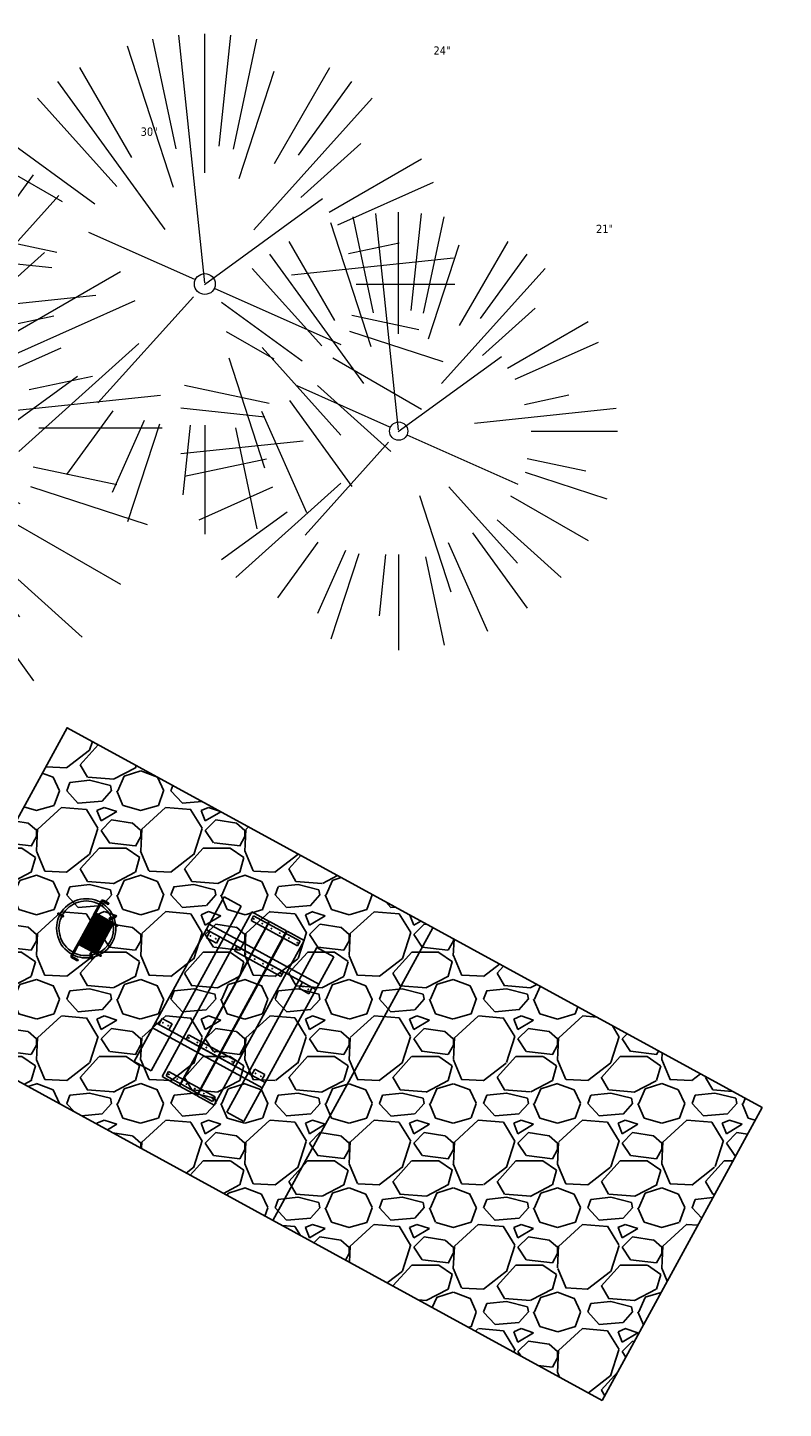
# Model space of a CAD drawing. Header units: feet. Extents: x 1133447 to 1140710, y 647622 to 649877.
# Tile 50 of 84: x 1135005 to 1135041, y 648640 to 648707. Entities that reach past the tile are written whole.
import ezdxf
from ezdxf import colors
from ezdxf.entities.mleader import LeaderData, LeaderLine
from ezdxf.math import Vec2, Vec3

# ---------------------------------------------------------------- set-up
doc = ezdxf.new("R2010")
doc.units = ezdxf.units.FT
doc.header["$MEASUREMENT"] = 0
for name, color, linetype, lineweight in [('-ANGLE-IRON', 8, 'Continuous', 25), ('V-SITE-VEGE', 8, 'Continuous', 18), ('V-SITE-VEGE-TEXT', 8, 'Continuous', 18)]:
    doc.layers.add(name, color=color, linetype=linetype, lineweight=lineweight)
for name, color, linetype in [('-BOLTS-LAGS-SCREWS', 7, 'Continuous'), ('-CONCRETE', 9, 'Continuous'), ('-HARDWARE', 7, 'Continuous'), ('-TIMBER', 5, 'Continuous'), ('C-CAMPSITE-PADS', 6, 'Continuous'), ('C-PRKG-ASPH', 8, 'Continuous'), ('C-SWLK-GRVL-PATT', 8, 'Continuous'), ('G-XREF', 7, 'Continuous')]:
    doc.layers.add(name, color=color, linetype=linetype)
doc.layers.add('V-ANNO-TEXT', color=7, linetype='Continuous', lineweight=13, plot=False)
doc.styles.add('SEI-Dim & Leader', font='tahoma.ttf')

# ---------------------------------------------------------------- blocks, each defined once
blk = doc.blocks.new('V-SITE-VEGE-Coniferious Tree 2')
at = {"color": 0, "linetype": 'ByBlock'}
for p, q in [((-0.0574950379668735, 0.2703678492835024), (-0.1039851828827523, 0.4890788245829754)), ((-0.0003172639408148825, 0.0025937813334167), (-0.05229705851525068, 0.4972664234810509)), ((-3.601054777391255e-05, 0.2219193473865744), (-3.601054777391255e-05, 0.5000060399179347)), ((0.02890183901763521, 0.2753366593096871), (0.05222503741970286, 0.4972664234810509)), ((0.0571938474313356, 0.2692740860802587), (0.1039131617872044, 0.4890788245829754)), ((-0.06264093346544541, 0.1926377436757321), (-0.1545378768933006, 0.4755369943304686)), ((-0.1460065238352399, 0.2528363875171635), (-0.2500390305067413, 0.4330260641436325)), ((0.06850648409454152, 0.2109817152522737), (0.1382469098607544, 0.425630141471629)), ((0.139142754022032, 0.2410654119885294), (0.2499670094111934, 0.4330260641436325)), ((-0.07913071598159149, 0.1088658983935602), (-0.2939353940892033, 0.4045257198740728)), ((0.1868724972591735, 0.2572635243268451), (0.2938633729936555, 0.4045257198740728)), ((-0.1756943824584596, 0.1950752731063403), (-0.3346129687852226, 0.3715878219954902)), ((0.09777767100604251, 0.108636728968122), (0.3345409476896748, 0.3715878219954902)), ((-0.2201011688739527, 0.1598873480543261), (-0.4045617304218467, 0.2938993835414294)), ((0.1919663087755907, 0.1728666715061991), (0.3115823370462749, 0.2805763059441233)), ((0.2487690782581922, 0.143647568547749), (0.4329900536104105, 0.2500030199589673)), ((-0.2844040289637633, 0.1641894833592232), (-0.393144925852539, 0.2269610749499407)), ((0.2658942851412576, 0.1183972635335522), (0.4567507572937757, 0.2033670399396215)), ((-0.0009318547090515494, -0.0006770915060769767), (0.2349564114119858, 0.1707208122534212)), ((-0.2961437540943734, 0.06292784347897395), (-0.4891148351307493, 0.1039491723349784)), ((-0.01992166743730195, 0.008854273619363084), (-0.2318825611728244, 0.1032199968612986)), ((0.2872695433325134, 0.06106323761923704), (0.3884790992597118, 0.08257391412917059)), ((-0.3060292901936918, 0.03215663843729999), (-0.4973024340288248, 0.05226104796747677)), ((0.173080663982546, 0.01818771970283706), (0.497230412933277, 0.05226104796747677)), ((0.3024988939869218, 0), (0.4999700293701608, 0)), ((0.01849546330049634, -0.008260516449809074), (0.2719985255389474, -0.1211160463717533)), ((-0.2182782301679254, -0.02292736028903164), (-0.4973024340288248, -0.05226104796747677)), ((-0.02300503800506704, -0.02554197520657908), (-0.2137781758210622, -0.2373882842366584)), ((-0.302185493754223, -0.0642195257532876), (-0.4891148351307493, -0.1039491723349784)), ((0.2936342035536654, -0.06241742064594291), (0.4274066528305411, -0.09084484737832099)), ((0.2891445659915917, -0.09395946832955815), (0.4755009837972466, -0.1545018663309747)), ((-0.2881436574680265, -0.1282723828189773), (-0.4568227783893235, -0.2033670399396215)), ((-0.1320480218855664, -0.1188660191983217), (-0.3716238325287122, -0.3345769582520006)), ((0.1143820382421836, -0.1271057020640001), (0.2718110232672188, -0.301920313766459)), ((0.04781873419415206, -0.1473038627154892), (0.1192466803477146, -0.3671294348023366)), ((0.2555295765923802, -0.1475434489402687), (0.4329900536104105, -0.2500030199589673)), ((-0.254528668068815, -0.1848980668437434), (-0.4045617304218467, -0.2938993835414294)), ((0.2253521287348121, -0.2029399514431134), (0.3715518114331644, -0.3345769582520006)), ((0.1688618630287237, -0.2324611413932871), (0.2938633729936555, -0.4045257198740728)), ((-0.1842986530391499, -0.2536176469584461), (-0.2766747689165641, -0.3807650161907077)), ((0.1131111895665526, -0.2541280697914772), (0.2033310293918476, -0.4567867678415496)), ((-0.1213812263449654, -0.2725449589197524), (-0.1855903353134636, -0.4167758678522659)), ((-0.09098502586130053, -0.2799408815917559), (-0.1545378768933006, -0.4755369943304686)), ((-0.02966136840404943, -0.2817638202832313), (-0.04434904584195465, -0.4216092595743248)), ((-3.601054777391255e-05, -0.2817638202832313), (-3.601054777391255e-05, -0.5000060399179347)), ((0.06104806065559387, -0.2873055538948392), (0.1039131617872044, -0.4890788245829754))]:
    blk.add_line(p, q, dxfattribs=at)
blk.add_circle((-3.601054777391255e-05, 0), 0.02083358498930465)
blk = doc.blocks.new('_Open90')
at = {"color": 0, "linetype": 'ByBlock', "lineweight": -2}
for p, q in [((-0.5, 0.5), (0, 0)), ((0, 0), (-1, 0)), ((0, 0), (-0.5, -0.5))]:
    blk.add_line(p, q, dxfattribs=at)
blk = doc.blocks.new('10FT_Precast Table')
at = {"layer": '-ANGLE-IRON'}
for p, q in [((-28.53399626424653, 27.12499979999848), (-28.53399626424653, 33.62500020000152)), ((-28.53399626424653, 33.62500020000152), (-24.53403626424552, 33.62500020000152)), ((-24.53403626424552, 33.62500020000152), (-24.53403626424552, 27.12499979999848)), ((28.46604333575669, 27.12499979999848), (28.46604333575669, 33.62500020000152)), ((28.46604333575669, 33.62500020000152), (32.4660033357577, 33.62500020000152)), ((32.4660033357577, 33.62500020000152), (32.4660033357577, 27.12499979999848)), ((-24.53403626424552, 27.12499979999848), (-28.53399626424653, 27.12499979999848)), ((32.4660033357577, 27.12499979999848), (28.46604333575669, 27.12499979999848)), ((-49.49999999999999, 15.84066587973), (-52.49999999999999, 15.84066587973)), ((-52.49999999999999, 15.84066587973), (-52.49999999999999, -14.65933416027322)), ((-49.49999999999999, -14.65933416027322), (-49.49999999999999, 15.84066587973)), ((-25.53399626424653, 15.8406658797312), (-28.53399626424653, 15.8406658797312)), ((-28.53399626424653, 15.8406658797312), (-28.53399626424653, -14.65933416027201)), ((-25.53399626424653, -14.65933416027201), (-25.53399626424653, 15.8406658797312)), ((32.4660033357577, 15.84066587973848), (29.4660033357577, 15.84066587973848)), ((29.4660033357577, 15.84066587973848), (29.4660033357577, -14.65933416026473)), ((32.4660033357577, -14.65933416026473), (32.4660033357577, 15.84066587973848)), ((52.50000000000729, 15.8406658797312), (49.50000000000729, 15.8406658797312)), ((49.50000000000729, 15.8406658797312), (49.50000000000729, -14.65933416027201)), ((52.50000000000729, -14.65933416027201), (52.50000000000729, 15.8406658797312)), ((-52.49999999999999, -14.65933416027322), (-49.49999999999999, -14.65933416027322)), ((-28.53399626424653, -14.65933416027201), (-25.53399626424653, -14.65933416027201)), ((29.4660033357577, -14.65933416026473), (32.4660033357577, -14.65933416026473)), ((49.50000000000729, -14.65933416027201), (52.50000000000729, -14.65933416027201)), ((-28.53399626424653, -33.62500019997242), (-28.53399626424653, -27.12499979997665)), ((-28.53399626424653, -27.12499979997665), (-24.53403626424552, -27.12499979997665)), ((-24.53403626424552, -27.12499979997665), (-24.53403626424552, -33.62500019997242)), ((28.46604333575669, -33.62500019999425), (28.46604333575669, -27.1249997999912)), ((28.46604333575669, -27.1249997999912), (32.4660033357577, -27.1249997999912)), ((32.4660033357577, -27.1249997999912), (32.4660033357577, -33.62500019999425)), ((-24.53403626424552, -33.62500019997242), (-28.53399626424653, -33.62500019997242)), ((32.4660033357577, -33.62500019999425), (28.46604333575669, -33.62500019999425))]:
    blk.add_line(p, q, dxfattribs=at)
at = {"layer": '-BOLTS-LAGS-SCREWS'}
for centre in [(-26.53401626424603, 32.12500020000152), (30.46602333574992, 32.12500020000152), (-26.53401626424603, 28.62499979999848), (30.46602333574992, 28.62499979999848), (-50.99999999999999, 14.84066987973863), (-50.99999999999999, 9.340670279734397), (-27.03399626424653, 14.84066987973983), (-27.03399626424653, 9.340670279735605), (30.9660033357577, 14.84066987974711), (30.9660033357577, 9.34067027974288), (51.00000000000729, 14.84066987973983), (51.00000000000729, 9.340670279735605), (-50.99999999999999, 3.340670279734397), (-27.03399626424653, 3.340670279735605), (30.9660033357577, 3.340670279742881), (51.00000000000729, 3.340670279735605), (-50.99999999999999, -2.159338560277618), (-27.03399626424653, -2.15933856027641), (30.9660033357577, -2.159338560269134), (51.00000000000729, -2.15933856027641), (-50.99999999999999, -8.159338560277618), (-50.99999999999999, -13.65933816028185), (-27.03399626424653, -8.15933856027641), (-27.03399626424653, -13.65933816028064), (30.9660033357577, -8.159338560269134), (30.9660033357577, -13.65933816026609), (51.00000000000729, -8.15933856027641), (51.00000000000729, -13.65933816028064), (-26.53401626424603, -28.62499979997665), (30.46602333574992, -28.6249997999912), (-26.53401626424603, -32.12500019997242), (30.46602333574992, -32.12500019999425)]:
    blk.add_circle(centre, 0.15625000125, dxfattribs=at)
at = {"layer": '-CONCRETE'}
for p, q in [((-32.03399630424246, -35.99999999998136), (-32.03399630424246, 35.99999999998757)), ((-28.53399626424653, 35.99999999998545), (-28.53399626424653, 33.62500020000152)), ((32.4660033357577, 36), (32.4660033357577, 33.62500020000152)), ((35.96600337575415, -35.99999999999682), (35.96600337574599, 35.99999999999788)), ((-28.53399626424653, -27.12499979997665), (-28.53399626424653, 27.12499979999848)), ((32.4660033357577, -27.1249997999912), (32.4660033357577, 27.12499979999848)), ((-28.53399626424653, -35.99999999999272), (-28.53399626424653, -33.62500019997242)), ((32.4660033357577, -33.62500019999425), (32.4660033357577, -36))]:
    blk.add_line(p, q, dxfattribs=at)
at = {"layer": '-TIMBER'}
for p, q in [((-53.99999999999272, 24.74999999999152), (-54, 35.99999999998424)), ((-54, 35.99999999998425), (54, 36.0000000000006)), ((54.00000000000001, 24.75000000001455), (54.00000000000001, 36)), ((-54, 24.74999999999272), (53.99999999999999, 24.74999999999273)), ((-53.99999999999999, 6.465667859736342), (-53.99999999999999, 17.71566785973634)), ((-53.99999999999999, 17.71566785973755), (54, 17.71566785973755)), ((54.00000000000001, 17.71566785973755), (54.00000000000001, 6.46566785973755)), ((-53.99999999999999, 6.46566785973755), (54, 6.46566785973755)), ((-53.99999999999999, -5.034336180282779), (-53.99999999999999, 6.215667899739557)), ((-53.99999999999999, 6.215667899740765), (54, 6.215667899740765)), ((54.00000000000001, 6.215667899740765), (54.00000000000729, -5.034336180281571)), ((54.00000000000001, -5.034336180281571), (-53.99999999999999, -5.034336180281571)), ((-53.99999999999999, -16.53433614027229), (-53.99999999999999, -5.28433614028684)), ((54.00000000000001, -5.284336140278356), (-53.99999999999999, -5.284336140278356)), ((54.00000000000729, -5.28433614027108), (54.00000000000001, -16.53433614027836)), ((54.00000000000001, -16.53433614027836), (-53.99999999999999, -16.53433614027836)), ((-54, -35.99999999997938), (-53.99999999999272, -24.74999999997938)), ((-54, -24.74999999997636), (53.99999999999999, -24.75000000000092)), ((54.00000000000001, -36), (54.00000000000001, -24.75)), ((-54, -35.99999999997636), (53.99999999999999, -36.00000000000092))]:
    blk.add_line(p, q, dxfattribs=at)
blk = doc.blocks.new('*X439')
at = {"color": 0}
for p, q in [((146.0622026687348, 353.5980429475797), (146.1426743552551, 353.6785146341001)), ((146.0622026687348, 352.8909361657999), (146.8122026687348, 353.6409361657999)), ((146.0622026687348, 352.5373827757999), (146.8122026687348, 353.2873827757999)), ((146.0622026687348, 351.8302759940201), (146.8122026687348, 352.5802759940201)), ((146.0622026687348, 351.4767226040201), (146.8122026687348, 352.2267226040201)), ((146.0622026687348, 350.7696158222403), (146.8122026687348, 351.5196158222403)), ((146.3246548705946, 350.6785146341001), (146.8122026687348, 351.1660624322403))]:
    blk.add_line(p, q, dxfattribs=at)
blk = doc.blocks.new('Pilot Rocks FS-30_18_PA')
at = {"layer": '-HARDWARE'}
for p, q in [((-8.817777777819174, 0.04421580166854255), (-17.86666666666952, 0.04421580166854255)), ((-17.86666666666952, 0.04421580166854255), (-12.77892653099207, 0.04421580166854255)), ((-10.20000000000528, 0.04421580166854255), (10.19999999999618, 0.04421580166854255)), ((8.817777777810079, 0.04421580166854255), (17.86666666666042, 0.04421580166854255)), ((12.77892653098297, 0.04421580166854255), (17.86666666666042, 0.04421580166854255)), ((-18.93333333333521, -4.555784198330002), (-18.93333333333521, -1.355784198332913)), ((-18.93333333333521, -1.355784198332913), (-18.86666666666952, -1.355784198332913)), ((-18.86666666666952, -1.355784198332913), (-18.86666666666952, -0.9557841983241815)), ((-18.86666666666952, -1.355784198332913), (-18.86666666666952, -0.9557841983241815)), ((-18.20000000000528, -1.355784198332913), (-18.20000000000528, -0.9557841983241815)), ((-18.20000000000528, -0.9557841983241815), (-18.20000000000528, -1.355784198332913)), ((-18.20000000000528, -1.355784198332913), (-18.13333333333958, -1.355784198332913)), ((-18.13333333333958, -1.355784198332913), (-18.13333333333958, -4.555784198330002)), ((-8.817777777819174, -0.6224508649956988), (-17.86666666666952, -0.6224508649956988)), ((-13.33940419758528, -0.6224508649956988), (-17.86666666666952, -0.6224508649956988)), ((-10.20000000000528, -0.6224508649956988), (10.19999999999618, -0.6224508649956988)), ((-10.20000000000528, -0.6224508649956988), (-10.20000000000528, -11.31238912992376)), ((-9.533333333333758, -0.6224508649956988), (-9.533333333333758, -11.31238912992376)), ((-8.817777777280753, -0.6224508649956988), (-8.817777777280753, -11.64572246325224)), ((-8.284444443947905, -0.6224508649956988), (-8.284444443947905, -11.64572246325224)), ((-7.502222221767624, -0.6224508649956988), (-7.502222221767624, -11.64572246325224)), ((-6.9688888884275, -0.6224508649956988), (-6.9688888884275, -11.64572246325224)), ((-6.18666666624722, -0.6224508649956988), (-6.18666666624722, -11.64572246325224)), ((-5.653333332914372, -0.6224508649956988), (-5.653333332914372, -11.64572246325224)), ((-4.871111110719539, -0.6224508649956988), (-4.871111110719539, -11.64572246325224)), ((-4.337777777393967, -0.6224508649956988), (-4.337777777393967, -11.64572246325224)), ((-3.555555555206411, -0.6224508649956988), (-3.555555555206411, -11.64572246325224)), ((-3.022222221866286, -0.6224508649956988), (-3.022222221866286, -11.64572246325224)), ((-2.23999999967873, -0.6224508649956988), (-2.23999999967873, -11.64572246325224)), ((-1.706666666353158, -0.6224508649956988), (-1.706666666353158, -11.64572246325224)), ((-0.9244444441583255, -0.6224508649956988), (-0.9244444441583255, -11.64572246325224)), ((-0.3911111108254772, -0.6224508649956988), (-0.3911111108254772, -11.64572246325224)), ((0.3911111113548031, -0.6224508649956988), (0.3911111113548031, -11.64572246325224)), ((0.9244444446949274, -0.6224508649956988), (0.9244444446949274, -11.64572246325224)), ((1.706666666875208, -0.6224508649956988), (1.706666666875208, -11.64572246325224)), ((2.240000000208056, -0.6224508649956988), (2.240000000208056, -11.64572246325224)), ((3.022222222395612, -0.6224508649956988), (3.022222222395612, -11.64572246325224)), ((3.555555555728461, -0.6224508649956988), (3.555555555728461, -11.64572246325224)), ((4.337777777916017, -0.6224508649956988), (4.337777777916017, -11.64572246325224)), ((4.871111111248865, -0.6224508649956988), (4.871111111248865, -11.64572246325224)), ((5.653333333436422, -0.6224508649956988), (5.653333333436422, -11.64572246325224)), ((6.18666666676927, -0.6224508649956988), (6.18666666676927, -11.64572246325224)), ((6.968888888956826, -0.6224508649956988), (6.968888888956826, -11.64572246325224)), ((7.502222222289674, -0.6224508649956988), (7.502222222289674, -11.64572246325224)), ((8.28444444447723, -0.6224508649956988), (8.28444444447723, -11.64572246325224)), ((8.817777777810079, -0.6224508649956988), (8.817777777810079, -11.64572246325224)), ((17.86666666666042, -0.6224508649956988), (8.817777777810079, -0.6224508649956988)), ((9.533333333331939, -0.6224508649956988), (9.533333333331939, -11.31238912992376)), ((10.19999999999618, -0.6224508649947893), (10.19999999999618, -11.31238912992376)), ((18.13333333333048, -4.555784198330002), (18.13333333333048, -1.355784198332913)), ((18.13333333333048, -1.355784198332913), (18.19999999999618, -1.355784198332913)), ((18.93333333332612, -4.555784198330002), (18.13333333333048, -4.555784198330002)), ((18.19999999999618, -1.355784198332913), (18.19999999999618, -0.9557841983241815)), ((18.19999999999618, -1.355784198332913), (18.19999999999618, -0.9557841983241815)), ((18.86666666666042, -1.355784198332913), (18.86666666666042, -0.9557841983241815)), ((18.86666666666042, -0.9557841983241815), (18.86666666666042, -1.355784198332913)), ((18.86666666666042, -1.355784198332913), (18.93333333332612, -1.355784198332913)), ((18.93333333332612, -1.355784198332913), (18.93333333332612, -4.555784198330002)), ((-10.20000000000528, -11.31238912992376), (-10.20000000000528, -14.84572246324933)), ((-10.20000000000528, -13.68324198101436), (-10.20000000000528, -14.84572246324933)), ((-9.533333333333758, -11.31238912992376), (-9.533333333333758, -14.84572246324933)), ((-9.533333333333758, -11.64572246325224), (9.533333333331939, -11.64572246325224)), ((-9.533333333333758, -12.31238912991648), (9.533333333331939, -12.31238912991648)), ((-9.533333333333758, -14.84572246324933), (-9.533333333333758, -14.47618734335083)), ((9.533333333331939, -11.31238912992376), (9.533333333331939, -14.84572246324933)), ((9.533333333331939, -14.47618734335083), (9.533333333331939, -14.84572246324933)), ((10.19999999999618, -11.31238912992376), (10.19999999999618, -14.84572246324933)), ((10.19999999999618, -14.84572246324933), (10.19999999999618, -13.68324198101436))]:
    blk.add_line(p, q, dxfattribs=at)
at = {"layer": '-HARDWARE', "flags": 128}
for points in [[(0.04426932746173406, 18.18944163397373, 1), (-0.6223972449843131, 18.18908719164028), (-0.6206959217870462, 14.98908764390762, 1), (0.04597065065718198, 14.98944208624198), (0.04426932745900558, 18.18944163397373)], [(-11.77825193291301, -8.933957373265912, -1), (-11.29140720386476, -9.3893985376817), (-13.47752479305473, -11.72625323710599, -1), (-13.96436952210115, -11.27081207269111), (-11.77825193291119, -8.93395737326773)], [(11.77825193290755, -8.933957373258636, 1), (11.29140720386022, -9.389398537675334), (13.47752479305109, -11.72625323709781, 1), (13.96436952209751, -11.27081207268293), (11.77825193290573, -8.933957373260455)]]:
    blk.add_lwpolyline(points, format="xyb", dxfattribs=at)
at = {"layer": '-HARDWARE'}
for points in [[(-18.93333333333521, -4.555784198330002), (-18.93333333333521, -1.355784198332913), (-18.13333333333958, -1.355784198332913), (-18.13333333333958, -4.555784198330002)], [(-7.502222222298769, -11.64572246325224), (-8.28444444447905, -11.64572246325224), (-8.28444444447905, -0.6224508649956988), (-7.502222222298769, -0.6224508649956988)], [(-6.186666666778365, -11.64572246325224), (-6.968888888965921, -11.64572246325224), (-6.968888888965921, -0.6224508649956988), (-6.186666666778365, -0.6224508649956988)], [(-4.87111111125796, -11.64572246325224), (-5.653333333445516, -11.64572246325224), (-5.653333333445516, -0.6224508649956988), (-4.87111111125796, -0.6224508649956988)], [(-3.555555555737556, -11.64572246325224), (-4.337777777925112, -11.64572246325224), (-4.337777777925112, -0.6224508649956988), (-3.555555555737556, -0.6224508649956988)], [(-2.240000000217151, -11.64572246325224), (-3.022222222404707, -11.64572246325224), (-3.022222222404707, -0.6224508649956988), (-2.240000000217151, -0.6224508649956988)], [(-0.9244444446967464, -11.64572246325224), (-1.706666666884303, -11.64572246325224), (-1.706666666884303, -0.6224508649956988), (-0.9244444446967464, -0.6224508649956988)], [(-0.3911111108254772, -11.64572246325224), (0.3911111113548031, -11.64572246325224), (0.3911111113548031, -0.6224508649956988), (-0.3911111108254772, -0.6224508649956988)], [(0.9244444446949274, -11.64572246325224), (1.706666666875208, -11.64572246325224), (1.706666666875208, -0.6224508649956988), (0.9244444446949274, -0.6224508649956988)], [(2.240000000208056, -11.64572246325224), (3.022222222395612, -11.64572246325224), (3.022222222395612, -0.6224508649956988), (2.240000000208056, -0.6224508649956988)], [(3.555555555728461, -11.64572246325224), (4.337777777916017, -11.64572246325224), (4.337777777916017, -0.6224508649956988), (3.555555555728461, -0.6224508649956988)], [(4.871111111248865, -11.64572246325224), (5.653333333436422, -11.64572246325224), (5.653333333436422, -0.6224508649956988), (4.871111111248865, -0.6224508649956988)], [(6.18666666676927, -11.64572246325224), (6.968888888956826, -11.64572246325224), (6.968888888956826, -0.6224508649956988), (6.18666666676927, -0.6224508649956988)], [(7.502222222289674, -11.64572246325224), (8.28444444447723, -11.64572246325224), (8.28444444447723, -0.6224508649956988), (7.502222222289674, -0.6224508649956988)], [(18.93333333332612, -4.555784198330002), (18.93333333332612, -1.355784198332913), (18.13333333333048, -1.355784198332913), (18.13333333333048, -4.555784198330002)]]:
    blk.add_lwpolyline(points, close=True, dxfattribs=at)
for centre, radius, start, end in [((0, 9.094947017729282e-13), 17.06666666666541, 0.1484403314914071, 179.8515596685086), ((0, 0), 15.73333333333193, 0.1610200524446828, 179.8389799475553), ((-17.86666666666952, -0.9557841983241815), 1, 90, 180), ((-17.86666666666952, -0.9557841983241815), 1, 90, 180), ((17.86666666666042, -0.9557841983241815), 1, 0, 90), ((17.86666666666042, -0.9557841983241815), 1, 0, 90), ((-17.86666666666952, -0.9557841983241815), 0.3333333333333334, 90, 180), ((-17.86666666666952, -0.9557841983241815), 0.3333333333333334, 90, 180), ((0, 9.094947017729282e-13), 17.06666666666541, 182.0901397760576, 220.7490543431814), ((0, 0), 15.73333333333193, 182.2673591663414, 220.2247561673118), ((0, 0), 15.73333333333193, 319.7752438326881, 357.7326408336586), ((0, 9.094947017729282e-13), 17.06666666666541, 319.2509456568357, 357.9098602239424), ((17.86666666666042, -0.9557841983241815), 0.3333333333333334, 0, 90), ((17.86666666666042, -0.9557841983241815), 0.3333333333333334, 0, 90), ((-9.094947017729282e-13, 1.818989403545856e-12), 17.06666666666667, 220.7490543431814, 233.2977773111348), ((-9.094947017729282e-13, 1.818989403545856e-12), 15.73333333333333, 220.2247561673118, 229.5860659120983), ((-9.866666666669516, -11.64572246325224), 0.3333333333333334, 0, 180), ((-9.866666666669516, -14.84572246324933), 0.3333333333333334, 180, 0), ((-9.866666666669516, -14.84572246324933), 0.3333333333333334, 180, 0), ((-9.094947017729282e-13, 1.818989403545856e-12), 15.73333333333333, 232.7040475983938, 307.2959524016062), ((-9.094947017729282e-13, 1.818989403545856e-12), 17.06666666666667, 236.0413981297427, 303.9586018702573), ((9.866666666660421, -11.64572246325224), 0.3333333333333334, 0, 180), ((9.866666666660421, -14.84572246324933), 0.3333333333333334, 180, 0), ((9.866666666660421, -14.84572246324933), 0.3333333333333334, 180, 0), ((-9.094947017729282e-13, 1.818989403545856e-12), 15.73333333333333, 310.4139340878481, 319.7752438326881), ((-6.821210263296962e-11, 6.548361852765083e-11), 17.06666666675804, 306.7022226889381, 319.2509456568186)]:
    blk.add_arc(centre, radius, start, end, dxfattribs=at)
at = {"layer": '-HARDWARE', "rotation": 180}
for p, xscale, yscale, zscale in [((137.6663495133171, 372.583162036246), 1.066666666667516, 1.066666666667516, 1.066666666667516), ((-137.6663495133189, 372.583162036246), -1.066666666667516, 1.066666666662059, 1.066666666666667)]:
    blk.add_blockref('*X439', p, dxfattribs=dict(at, xscale=xscale, yscale=yscale, zscale=zscale))
blk = doc.blocks.new('C_PBASE-PACTOLA_02403811')
at = {"layer": 'C-CAMPSITE-PADS'}
blk.add_lwpolyline([(1135032.172146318, 648640.7917112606), (1134998.825775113, 648659.013114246), (1135006.497944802, 648673.0536916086), (1135039.84431601, 648654.8322886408)], close=True, dxfattribs=at)
at = {"layer": 'Defpoints', "flags": 128}
blk.add_lwpolyline([(1135016.376496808, 648649.4229021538), (1135024.048666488, 648663.4634795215)], dxfattribs=at)
at = {"layer": '-HARDWARE', "xscale": 0.08333333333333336, "yscale": 0.08333333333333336, "zscale": 0.08333333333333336, "rotation": 61.34655627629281}
blk.add_blockref('Pilot Rocks FS-30_18_PA', (1135007.420055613, 648663.4333898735), dxfattribs=at)
at = {"xscale": 0.08333333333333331, "yscale": 0.08333333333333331, "zscale": 0.08333333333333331, "rotation": 61.34655626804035}
blk.add_blockref('10FT_Precast Table', (1135014.508597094, 648659.5600097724), dxfattribs=at)
blk = doc.blocks.new('C_PHTCH-PACTOLA_02403811')
at = {"layer": 'C-PRKG-ASPH'}
h = blk.add_hatch(dxfattribs=at)
h.set_pattern_fill('ANSI31', color=256, scale=10, angle=70)
h.set_pattern_definition([(115, (0, 0), (-1.132884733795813, -0.5282728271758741), [])])
edge = h.paths.add_edge_path(flags=16)
edge.add_arc((1135093.567290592, 648760.3570235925), 541.9999999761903, 143.5703577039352, 153.2664360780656, ccw=False)
edge.add_arc((1135093.567290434, 648760.3570237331), 541.9999997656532, 133.8742793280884, 143.5703577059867, ccw=False)
edge.add_line((1134717.918854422, 649151.0643979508), (1134791.743864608, 649222.0439889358))
edge.add_arc((1134924.814897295, 649083.6384245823), 191.9999999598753, 124.33581191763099, 133.8742793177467, ccw=False)
edge.add_line((1134816.518779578, 649242.1816391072), (1134837.543218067, 649256.5428028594))
edge.add_arc((1134886.614896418, 649184.7029087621), 87.00000000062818, 64.86660358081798, 124.33581191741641, ccw=False)
edge.add_line((1134923.566161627, 649263.4658695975), (1134945.862647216, 649253.0055803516))
edge.add_arc((1134736.896871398, 648807.5874571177), 491.9999999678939, 56.45911934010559, 64.86660355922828, ccw=False)
edge.add_line((1135008.742528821, 649217.6654234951), (1135070.901654, 649176.4593855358))
edge.add_arc((1135036.644680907, 649124.7828938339), 62.00000000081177, -10.868034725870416, 56.45911933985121, ccw=False)
edge.add_line((1135097.532652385, 649113.0929439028), (1135091.831089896, 649083.3959326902))
edge.add_arc((1135001.481196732, 649100.7423100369), 92.00000001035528, 337.8486329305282, 349.13196525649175, ccw=False)
edge.add_line((1135086.690765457, 649066.0532714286), (1135029.43531187, 648925.4119419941))
edge.add_arc((1134573.749357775, 649110.9228871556), 491.9999995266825, 335.73595333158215, 337.84863296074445, ccw=False)
edge.add_line((1135022.286728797, 648908.7392420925), (1134970.105907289, 648792.9779079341))
edge.add_line((1134970.105907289, 648792.9779079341), (1134955.070696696, 648759.622817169))
edge.add_arc((1134506.533324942, 648961.8064625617), 492.0000003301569, 331.3465562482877, 335.7359533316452, ccw=False)
edge.add_line((1134938.281078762, 648725.8872446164), (1134902.771388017, 648660.9021647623))
edge.add_arc((1134778.161263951, 648728.9926705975), 142.0000000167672, 305.95733191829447, 331.34655630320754, ccw=False)
edge.add_line((1134861.541195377, 648614.0501326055), (1134757.483908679, 648538.5664206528))
edge.add_arc((1134835.579196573, 648430.9089730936), 133.0000000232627, 125.9573319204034, 166.4171722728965)
edge.add_arc((1134672.277915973, 648470.363906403), 35.00000000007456, 244.10855969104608, 346.41717227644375, ccw=False)
edge.add_arc((1134691.461854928, 648509.9128519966), 78.95614352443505, 214.9055155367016, 244.1168481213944, ccw=False)
edge.add_line((1134626.710174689, 648464.732186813), (1134623.062749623, 648469.9579645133))
edge.add_arc((1134821.506139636, 648608.4650796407), 241.9999999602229, 191.1167612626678, 214.9138039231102, ccw=False)
edge.add_line((1134584.046954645, 648561.8052956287), (1134566.403948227, 648651.5934078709))
edge.add_arc((1135049.172208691, 648746.4554480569), 491.9999999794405, 187.9519260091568, 191.1167612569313, ccw=False)
edge.add_line((1134561.903038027, 648678.391101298), (1134552.825444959, 648743.3771249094))
edge.add_arc((1134842.017716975, 648783.7730382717), 292.0000000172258, 166.3961174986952, 187.9519260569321, ccw=False)
edge.add_line((1134558.209758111, 648852.4537669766), (1134566.77306571, 648887.8397463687))
edge.add_arc((1135093.567290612, 648760.357023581), 542.0000000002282, 158.0478401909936, 166.396117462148, ccw=False)
edge.add_arc((1135093.567290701, 648760.357023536), 542.0000000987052, 153.2664360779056, 158.0478401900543, ccw=False)
edge = h.paths.add_edge_path()
edge.add_line((1134664.934415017, 648091.0186503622), (1134641.753924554, 648097.236757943))
edge.add_arc((1135131.441785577, 647965.8792352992), 506.9999999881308, 154.1154939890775, 164.9840567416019, ccw=False)
edge.add_arc((1135131.44177555, 647965.8792402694), 506.9999887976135, 153.4314984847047, 154.115493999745, ccw=False)
edge.add_arc((1134241.513528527, 648410.9103548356), 488.0000000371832, 333.4314984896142, 338.6383717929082)
edge.add_line((1134695.987914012, 648233.1548120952), (1134704.112198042, 648253.9264793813))
edge.add_arc((1134529.027803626, 648322.4060737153), 188.0000000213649, 338.6383717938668, 377.1954705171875)
edge.add_arc((1134651.306425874, 648360.2470375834), 60.00000000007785, 17.1954705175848, 74.97265706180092)
edge.add_line((1134666.863224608, 648418.1951696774), (1134661.500576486, 648419.8056636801))
edge.add_arc((1134691.489318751, 648509.9450223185), 94.99699278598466, 223.9418846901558, 251.5980721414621, ccw=False)
edge.add_arc((1134691.535842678, 648509.9839590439), 95.05751145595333, 214.9165962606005, 223.9393241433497, ccw=False)
edge.add_line((1134613.590003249, 648455.5746160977), (1134609.942525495, 648460.8004692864))
edge.add_arc((1134821.506139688, 648608.4650796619), 258.0000000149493, 191.1167612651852, 214.9138039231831, ccw=False)
edge.add_line((1134568.347173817, 648558.7203512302), (1134550.704167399, 648648.5084634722))
edge.add_arc((1135049.172208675, 648746.4554480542), 507.9999999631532, 187.9519260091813, 191.1167612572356, ccw=False)
edge.add_line((1134546.056886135, 648676.177626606), (1134536.979293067, 648741.163650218))
edge.add_arc((1134842.01771694, 648783.7730382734), 307.9999999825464, 166.3961174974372, 187.9519260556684, ccw=False)
edge.add_line((1134542.658637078, 648856.2170945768), (1134551.221944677, 648891.6030739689))
edge.add_arc((1135093.567290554, 648760.3570237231), 557.9999999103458, 163.9213237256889, 166.3961174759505, ccw=False)
edge.add_arc((1134538.177323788, 648920.4382053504), 19.99999999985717, 343.9213237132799, 402.7699397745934)
edge.add_line((1134552.859048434, 648934.0193305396), (1134533.446357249, 648955.005204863))
edge.add_arc((1135093.567290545, 648760.3570234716), 592.9783928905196, 146.0187423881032, 160.8370986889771, ccw=False)
edge.add_line((1134601.857481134, 649091.7855040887), (1134616.582948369, 649064.0343807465))
edge.add_arc((1134620.999668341, 649066.3780071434), 5.000000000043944, 207.9515834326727, 327.0740857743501)
edge.add_arc((1135093.567290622, 648760.3570235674), 558.0000000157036, 133.8742793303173, 147.0740857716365, ccw=False)
edge.add_line((1134706.829601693, 649162.5981949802), (1134780.654611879, 649233.5777859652))
edge.add_arc((1134924.814897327, 649083.6384245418), 208.0000000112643, 124.3358119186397, 133.8742793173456, ccw=False)
edge.add_line((1134807.494103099, 649255.3935736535), (1134828.518541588, 649269.7547374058))
edge.add_arc((1134886.614896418, 649184.7029087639), 102.9999999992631, 64.86660357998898, 124.33581191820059, ccw=False)
edge.add_line((1134930.361796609, 649277.9510118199), (1134952.658282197, 649267.4907225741))
edge.add_arc((1134736.896871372, 648807.5874570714), 508.0000000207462, 56.4591193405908, 64.86660355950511, ccw=False)
edge.add_line((1135017.583038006, 649231.0012923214), (1135079.742163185, 649189.7952543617))
edge.add_arc((1135036.644680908, 649124.782893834), 77.99999999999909, -10.868034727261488, 56.45911934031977, ccw=False)
edge.add_line((1135113.245677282, 649110.0761826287), (1135107.544114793, 649080.3791714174))
edge.add_arc((1135001.481196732, 649100.7423100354), 108.0000000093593, 337.84863293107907, 349.131965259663, ccw=False)
edge.add_line((1135101.509820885, 649060.0203951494), (1135044.254367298, 648919.3790657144))
edge.add_arc((1134573.749357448, 649110.9228872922), 507.9999998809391, 335.7359533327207, 337.84863295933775, ccw=False)
edge.add_line((1135036.873309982, 648902.1641641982), (1134969.657277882, 648753.0477392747))
edge.add_arc((1134506.53332524, 648961.8064624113), 507.9999999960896, 331.346556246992, 335.73595333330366, ccw=False)
edge.add_line((1134952.321656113, 648718.215074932), (1134916.811965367, 648653.2299950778))
edge.add_arc((1134778.161263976, 648728.9926705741), 157.9999999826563, 305.9573319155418, 331.3465563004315, ccw=False)
edge.add_line((1134870.936117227, 648601.0988607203), (1134766.878830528, 648525.6151487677))
edge.add_arc((1134835.579196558, 648430.9089731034), 117.0000000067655, 125.9573319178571, 162.264860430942)
edge.add_arc((1134752.713885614, 648457.4106757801), 29.99999999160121, 162.264860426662, 196.8024120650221)
edge.add_arc((1134835.579196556, 648430.9089731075), 113.0000000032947, 170.9217318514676, 197.5476736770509)
edge.add_line((1134727.837491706, 648396.8395581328), (1134731.162683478, 648386.3239143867))
edge.add_arc((1134529.027802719, 648322.4060734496), 212.0000009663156, 11.340079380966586, 17.54767372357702, ccw=False)
edge.add_arc((1134529.055568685, 648322.403813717), 211.9732215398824, -20.64909134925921, 11.342153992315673, ccw=False)
edge.add_arc((1134759.869013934, 648235.3149369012), 34.72371615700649, 159.1871917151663, 239.4135572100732)
edge.add_line((1134742.200276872, 648205.422593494), (1134709.513, 648185.696))
edge.add_line((1134709.513, 648185.696), (1134698.996135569, 648181.0065459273))
edge.add_arc((1135131.441785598, 647965.8792352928), 483.0000000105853, 153.5511843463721, 164.9840567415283)
at = {"layer": 'C-SWLK-GRVL-PATT'}
h = blk.add_hatch(dxfattribs=at)
h.set_pattern_fill('GRAVEL', color=256, scale=5)
h.set_pattern_definition([(228.012787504, (3.6, 5), (-40.00000000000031, -45.00000000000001), [0.67268, -66.5954402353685]), (184.969740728, (3.15, 4.5), (59.99999999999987, 5.000000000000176), [1.15434, -114.27962380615]), (132.510447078, (2, 4.4), (50.00000000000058, -54.99999999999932), [0.8139400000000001, -80.5801629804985]), (267.273689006, (0.05, 3.15), (5.000000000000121, 100.0000000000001), [1.05119, -104.067790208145]), (292.833654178, (0, 2.1), (-24.99999999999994, 60.00000000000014), [1.030775, -102.0468656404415]), (357.273689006, (0.4, 1.15), (-100.0000000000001, 5.000000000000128), [1.05119, -104.067790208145]), (37.6942404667, (1.45, 1.1), (-64.99999999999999, -49.99999999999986), [1.390145, -137.62424274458]), (72.2553283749, (2.55, 1.95), (35.00000000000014, 110), [1.31244, -129.9316074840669]), (121.429565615, (2.95, 3.2), (-40.0000000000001, 64.99999999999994), [1.05475, -104.420365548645]), (175.236358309, (2.4, 4.1), (54.99999999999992, -5.00000000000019), [1.20416, -59.0038128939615]), (222.397437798, (1.2, 4.2), (-59.99999999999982, -54.99999999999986), [1.55724, -154.1668750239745]), (138.814074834, (5, 3.1), (-35.00000000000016, 30), [0.5315049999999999, -52.61922406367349]), (171.46923439, (4.600000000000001, 3.45), (64.99999999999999, -9.999999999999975), [1.011185, -100.107557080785]), (225, (3.6, 3.6), (-5.551115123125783e-16, -4.999999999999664), [0.707105, -6.3639628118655]), (203.198590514, (3.25, 4.2), (24.99999999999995, 9.999999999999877), [0.38079, -37.6980755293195]), (291.801409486, (2.9, 4.050000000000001), (-4.99999999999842, 15.00000000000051), [0.538515, -26.3873090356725]), (30.96375653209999, (3.1, 3.55), (15.00000000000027, 9.999999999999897), [0.874645, -28.2801144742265]), (161.565051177, (3.85, 4), (10.00000000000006, -4.999999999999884), [0.632455, -15.178933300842]), (16.389540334, (0, 4.050000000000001), (49.99999999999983, 15.00000000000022), [0.886, -87.714225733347]), (70.3461759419, (0.8500000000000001, 4.3), (-20.0000000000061, -55.00000000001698), [0.7433049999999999, -73.58703873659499]), (293.198590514, (3.85, 5), (-9.999999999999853, 24.99999999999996), [0.761575, -37.3172905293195]), (343.610459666, (4.149999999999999, 4.3), (-49.99999999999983, 15.00000000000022), [0.8859999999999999, -87.71422573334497]), (339.44395478, (0, 0.95), (-25.00000000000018, 10.00000000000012), [0.8543999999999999, -41.86561872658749]), (294.775140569, (0.8, 0.65), (-25.00000000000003, 55.00000000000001), [0.71589, -70.87321531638]), (66.8014094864, (3.9, 0), (9.999999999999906, 24.99999999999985), [0.761575, -37.3172905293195]), (17.3540246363, (4.2, 0.7000000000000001), (-64.99999999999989, -19.99999999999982), [0.838155, -82.97711807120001]), (69.44395478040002, (1.45, 0), (-10.00000000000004, -24.99999999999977), [0.4272, -42.29281872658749]), (101.309932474, (3.6, 0), (-4.999999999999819, 20.00000000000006), [0.25495, -25.240147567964]), (165.963756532, (3.55, 0.25), (14.99999999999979, -5.000000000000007), [1.030775, -19.5847531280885]), (186.009005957, (2.55, 0.5), (50.00000000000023, 4.999999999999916), [0.9552499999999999, -94.56961587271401]), (303.690067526, (3.1, 3.1), (-4.999999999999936, 9.999999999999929), [0.7211099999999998, -17.30664637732]), (353.157226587, (3.5, 2.5), (85.00000000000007, -10.00000000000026), [1.25897, -124.6378131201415]), (60.9453959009, (4.75, 2.35), (-19.99999999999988, -34.99999999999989), [0.51478, -50.963370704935]), (90, (5, 2.8), (-4.999999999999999, 5), [0.3, -4.699999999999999]), (120.256437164, (2.45, 0.65), (20.00000000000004, -35.00000000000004), [0.69462, -68.76759994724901]), (48.01278750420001, (2.1, 1.25), (40, 44.99999999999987), [1.34536, -65.92276023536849]), (0, (3, 2.25), (5, 5), [1.3, -3.7]), (325.3048464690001, (4.3, 2.25), (50.0000000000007, -34.99999999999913), [0.7905699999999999, -78.26637150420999]), (254.054604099, (4.95, 1.8), (-5.000000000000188, -20.00000000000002), [0.72801, -35.6725394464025]), (207.645975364, (4.75, 1.1), (-94.99999999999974, -50.00000000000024), [1.185325, -117.347370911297]), (175.42607874, (3.7, 0.55), (-64.99999999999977, 5.000000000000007), [1.253995, -124.1453670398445])])
h.paths.add_polyline_path([(1134998.825775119, 648659.0131142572), (1135006.497944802, 648673.0536916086), (1135039.84431601, 648654.8322886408), (1135032.172146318, 648640.7917112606)])
blk = doc.blocks.new('C_XBASE-PACTOLA_02403811')
at = {"layer": 'V-SITE-VEGE', "xscale": 23.99971008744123, "yscale": 23.99971008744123, "zscale": 23.99971008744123, "rotation": 8.537736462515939e-07}
blk.add_blockref('V-SITE-VEGE-Coniferious Tree 2', (1135013.111, 648694.337), dxfattribs=at)
at = {"layer": 'V-SITE-VEGE'}
for p, xscale, yscale, zscale in [((1134996.071, 648687.439), 29.99963760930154, 29.99963760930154, 29.99963760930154), ((1135022.407, 648687.282), 20.99974632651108, 20.99974632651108, 20.99974632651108)]:
    blk.add_blockref('V-SITE-VEGE-Coniferious Tree 2', p, dxfattribs=dict(at, xscale=xscale, yscale=yscale, zscale=zscale))
at = {"layer": 'V-SITE-VEGE-TEXT', "char_height": 0.4, "attachment_point": 7, "style": 'SEI-Dim & Leader'}
for s, insert in [('24"', (1135024.078125, 648705.337)), ('30"', (1135010.02990625, 648701.439)), ('21"', (1135031.878234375, 648696.782))]:
    blk.add_mtext(s, dxfattribs=dict(at, insert=insert))
at = {"layer": 'V-ANNO-TEXT'}
ml = blk.add_multileader_mtext('Standard', dxfattribs=at)
ml.set_content('Parking Wheel Stop (Typ.)', color=256, style='SEI-Dim & Leader')
ml.set_leader_properties(color=256, linetype='ByLayer', lineweight=-1)
ml.set_arrow_properties(name='OPEN90')
ml.build(insert=Vec2(0, 0))
ml.multileader.update_dxf_attribs({"text_left_attachment_type": 2, "text_right_attachment_type": 2, "dogleg_length": 0.1, "arrow_head_size": 3.2, "scale": 40})
ctx = ml.context
ctx.base_point, ctx.scale, ctx.arrow_head_size, ctx.plane_origin = Vec3(1134530.734352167, 648685.7761308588), 40, 3.2, Vec3(1134518.56, 648681.319)
ctx.left_attachment, ctx.right_attachment = 2, 2
notes = []
notes.append((ctx, [(0, (1, 1, 0), (1134526.734352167, 648685.7761308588), (1, 0), 4, [(0, [(1134518.56, 648681.319)], 0, [])])]))
ctx.mtext.insert, ctx.mtext.width, ctx.mtext.flow_direction = Vec3(1134532.734352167, 648691.8428422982), 35.49754122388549, 5
for ctx, leaders in notes:
    for number, flags, end, landing, length, lines in leaders:
        leader = LeaderData()
        leader.index, (leader.has_last_leader_line, leader.has_dogleg_vector, leader.attachment_direction) = number, flags
        leader.last_leader_point, leader.dogleg_vector, leader.dogleg_length = Vec3(end), Vec3(landing), length
        for number, points, colour, breaks in lines:
            line = LeaderLine()
            line.index, line.vertices, line.color, line.breaks = number, Vec3.list(points), colors.encode_raw_color(colour), breaks
            leader.lines.append(line)
        ctx.leaders.append(leader)

msp = doc.modelspace()

# ---------------------------------------------------------------- block references
at = {"layer": 'G-XREF'}
msp.add_blockref('C_XBASE-PACTOLA_02403811', (0, 0), dxfattribs=at)

# ---------------------------------------------------------------- next in the draw order: block references
for name in ['C_PBASE-PACTOLA_02403811', 'C_PHTCH-PACTOLA_02403811']:
    msp.add_blockref(name, (0, 0), dxfattribs=at)

doc.saveas('drawing.dxf')
